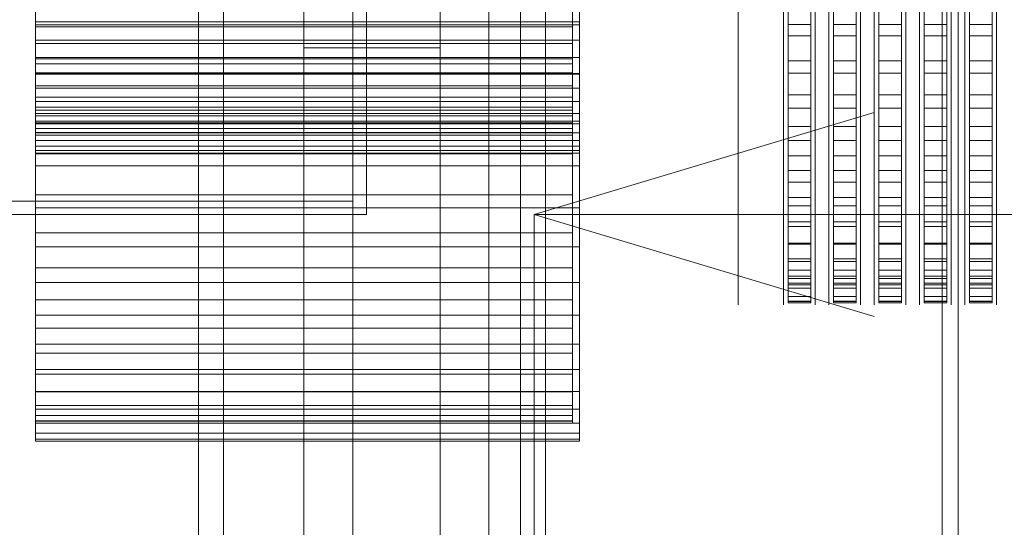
# Model space of a CAD drawing. Header units: millimetres. Extents: x -2233 to 61924, y -68080 to 6847.
# Tile 22 of 256: x -1977 to -1543, y -34738 to -34514. Entities that reach past the tile are written whole.
import ezdxf

# ---------------------------------------------------------------- set-up
doc = ezdxf.new("R2010")
doc.units = ezdxf.units.MM
for name, color, linetype, lineweight in [('COTAS_P', 1, 'Continuous', 0), ('frontal_briquetadora', 7, 'Continuous', 0), ('frontal_C03', 7, 'Continuous', 0), ('frontal_dosificador', 7, 'Continuous', 0), ('frontal_tolva', 7, 'Continuous', 0)]:
    doc.layers.add(name, color=color, linetype=linetype, lineweight=lineweight)
doc.dimstyles.new('R19_100', dxfattribs={"dimtxt": 250, "dimasz": 150, "dimexe": 150, "dimexo": 80, "dimgap": 100, "dimtad": 1, "dimtih": 1, "dimtoh": 1, "dimdsep": 46, "dimcen": 0.09, "dimadec": 0, "dimazin": 0, "dimtfac": 1, "dimtdec": 4, "dimtofl": 0, "dimtmove": 0, "dimatfit": 3, "dimfxl": 1, "dimtolj": 1, "dimtzin": 0, "dimarcsym": 0})

# ---------------------------------------------------------------- blocks, each defined once
blk = doc.blocks.new('DIM_R28_48')
at = {"layer": 'COTAS_P'}
for p, q in [((-1750, -34600), (-1600, -34555)), ((2600, -34600), (2450, -34555)), ((-1750, -35500), (-1750, -34600)), ((-1750, -34600), (2600, -34600)), ((-1750, -34600), (-1600, -34645)), ((2600, -34600), (2450, -34645)), ((2600, -35500), (2600, -34600))]:
    blk.add_line(p, q, dxfattribs=at)
blk.add_text('4350 P', height=250, dxfattribs=at).set_placement((425, -34500))

msp = doc.modelspace()

# ---------------------------------------------------------------- linework, layer by layer
at = {"layer": 'frontal_briquetadora'}
for p, q in [((-1970, -34493.494), (-1970, -34516.21)), ((-1730, -34493.494), (-1730, -34516.21)), ((-1660, -34499.116), (-1660, -34515.414)), ((-1640, -34499.116), (-1640, -34515.414)), ((-1638, -34499.229), (-1638, -34516.153)), ((-1628, -34499.229), (-1628, -34516.153)), ((-1626, -34499.116), (-1626, -34515.414)), ((-1620, -34499.116), (-1620, -34515.414)), ((-1618, -34499.229), (-1618, -34516.153)), ((-1608, -34499.229), (-1608, -34516.153)), ((-1606, -34499.116), (-1606, -34515.414)), ((-1600, -34499.116), (-1600, -34515.414)), ((-1598, -34499.229), (-1598, -34516.153)), ((-1588, -34499.229), (-1588, -34516.153)), ((-1586, -34499.116), (-1586, -34515.414)), ((-1580, -34499.116), (-1580, -34515.414)), ((-1578, -34499.229), (-1578, -34516.153)), ((-1568, -34499.229), (-1568, -34516.153)), ((-1566, -34499.116), (-1566, -34515.414)), ((-1560, -34499.116), (-1560, -34515.414)), ((-1558, -34499.229), (-1558, -34516.153)), ((-1548, -34499.229), (-1548, -34516.153)), ((-1546, -34499.116), (-1546, -34515.414)), ((-1638, -34503.727), (-1638, -34521.1)), ((-1638, -34630.227), (-1638, -34504.089)), ((-1628, -34503.727), (-1628, -34521.1)), ((-1628, -34630.227), (-1628, -34504.089)), ((-1618, -34503.727), (-1618, -34521.1)), ((-1618, -34630.227), (-1618, -34504.089)), ((-1608, -34503.727), (-1608, -34521.1)), ((-1608, -34630.227), (-1608, -34504.089)), ((-1598, -34503.727), (-1598, -34521.1)), ((-1598, -34630.227), (-1598, -34504.089)), ((-1588, -34503.727), (-1588, -34521.1)), ((-1588, -34630.227), (-1588, -34504.089)), ((-1578, -34503.727), (-1578, -34521.1)), ((-1578, -34630.227), (-1578, -34504.089)), ((-1568, -34503.727), (-1568, -34521.1)), ((-1568, -34630.227), (-1568, -34504.089)), ((-1558, -34503.727), (-1558, -34521.1)), ((-1558, -34630.227), (-1558, -34504.089)), ((-1548, -34503.727), (-1548, -34521.1)), ((-1548, -34630.227), (-1548, -34504.089)), ((-1970, -34514.934), (-1970, -34506.3)), ((-1970, -34517.193), (-1970, -34509.395)), ((-1733, -34517.193), (-1733, -34509.395)), ((-1730, -34514.934), (-1730, -34506.3)), ((-1660, -34507.535), (-1660, -34527.256)), ((-1970, -34512.184), (-1970, -34533.525)), ((-1733, -34512.184), (-1733, -34533.525)), ((-1640, -34512.628), (-1640, -34527.804)), ((-1638, -34638.207), (-1638, -34512.069)), ((-1628, -34638.207), (-1628, -34512.069)), ((-1626, -34512.628), (-1626, -34527.804)), ((-1620, -34512.628), (-1620, -34527.804)), ((-1618, -34638.207), (-1618, -34512.069)), ((-1608, -34638.207), (-1608, -34512.069)), ((-1606, -34512.628), (-1606, -34527.804)), ((-1600, -34512.628), (-1600, -34527.804)), ((-1598, -34638.207), (-1598, -34512.069)), ((-1588, -34638.207), (-1588, -34512.069)), ((-1586, -34512.628), (-1586, -34527.804)), ((-1580, -34512.628), (-1580, -34527.804)), ((-1578, -34638.207), (-1578, -34512.069)), ((-1568, -34638.207), (-1568, -34512.069)), ((-1566, -34512.628), (-1566, -34527.804)), ((-1560, -34512.628), (-1560, -34527.804)), ((-1558, -34638.207), (-1558, -34512.069)), ((-1548, -34638.207), (-1548, -34512.069)), ((-1546, -34512.628), (-1546, -34527.804)), ((-1970, -34523.074), (-1970, -34514.934)), ((-1970, -34514.934), (-1730, -34514.934)), ((-1970, -34516.21), (-1970, -34538.023)), ((-1970, -34516.21), (-1730, -34516.21)), ((-1970, -34524.49), (-1970, -34517.193)), ((-1970, -34517.193), (-1733, -34517.193)), ((-1733, -34524.49), (-1733, -34517.193)), ((-1730, -34523.074), (-1730, -34514.934)), ((-1730, -34516.21), (-1730, -34538.023)), ((-1660, -34515.414), (-1660, -34530.951)), ((-1640, -34515.414), (-1640, -34530.951)), ((-1638, -34516.153), (-1638, -34532.172)), ((-1638, -34516.153), (-1628, -34516.153)), ((-1628, -34516.153), (-1628, -34532.172)), ((-1626, -34515.414), (-1626, -34530.951)), ((-1620, -34515.414), (-1620, -34530.951)), ((-1618, -34516.153), (-1618, -34532.172)), ((-1618, -34516.153), (-1608, -34516.153)), ((-1608, -34516.153), (-1608, -34532.172)), ((-1606, -34515.414), (-1606, -34530.951)), ((-1600, -34515.414), (-1600, -34530.951)), ((-1598, -34516.153), (-1598, -34532.172)), ((-1598, -34516.153), (-1588, -34516.153)), ((-1588, -34516.153), (-1588, -34532.172)), ((-1586, -34515.414), (-1586, -34530.951)), ((-1580, -34515.414), (-1580, -34530.951)), ((-1578, -34516.153), (-1578, -34532.172)), ((-1578, -34516.153), (-1568, -34516.153)), ((-1568, -34516.153), (-1568, -34532.172)), ((-1566, -34515.414), (-1566, -34530.951)), ((-1560, -34515.414), (-1560, -34530.951)), ((-1558, -34516.153), (-1558, -34532.172)), ((-1558, -34516.153), (-1548, -34516.153)), ((-1548, -34516.153), (-1548, -34532.172)), ((-1546, -34515.414), (-1546, -34530.951)), ((-1638, -34521.1), (-1638, -34537.545)), ((-1638, -34521.1), (-1628, -34521.1)), ((-1628, -34521.1), (-1628, -34537.545)), ((-1618, -34521.1), (-1618, -34537.545)), ((-1618, -34521.1), (-1608, -34521.1)), ((-1608, -34521.1), (-1608, -34537.545)), ((-1598, -34521.1), (-1598, -34537.545)), ((-1598, -34521.1), (-1588, -34521.1)), ((-1588, -34521.1), (-1588, -34537.545)), ((-1578, -34521.1), (-1578, -34537.545)), ((-1578, -34521.1), (-1568, -34521.1)), ((-1568, -34521.1), (-1568, -34537.545)), ((-1558, -34521.1), (-1558, -34537.545)), ((-1558, -34521.1), (-1548, -34521.1)), ((-1548, -34521.1), (-1548, -34537.545)), ((-1970, -34530.691), (-1970, -34523.074)), ((-1970, -34523.074), (-1730, -34523.074)), ((-1970, -34531.258), (-1970, -34524.49)), ((-1970, -34524.49), (-1733, -34524.49)), ((-1733, -34531.258), (-1733, -34524.49)), ((-1730, -34530.691), (-1730, -34523.074)), ((-1970, -34537.757), (-1970, -34530.691)), ((-1970, -34530.691), (-1730, -34530.691)), ((-1970, -34537.473), (-1970, -34531.258)), ((-1970, -34531.258), (-1733, -34531.258)), ((-1733, -34537.473), (-1733, -34531.258)), ((-1730, -34537.757), (-1730, -34530.691)), ((-1660, -34527.256), (-1660, -34545.38)), ((-1660, -34530.951), (-1660, -34545.662)), ((-1640, -34527.804), (-1640, -34542.132)), ((-1640, -34530.951), (-1640, -34545.662)), ((-1626, -34527.804), (-1626, -34542.132)), ((-1626, -34530.951), (-1626, -34545.662)), ((-1620, -34527.804), (-1620, -34542.132)), ((-1620, -34530.951), (-1620, -34545.662)), ((-1606, -34527.804), (-1606, -34542.132)), ((-1606, -34530.951), (-1606, -34545.662)), ((-1600, -34527.804), (-1600, -34542.132)), ((-1600, -34530.951), (-1600, -34545.662)), ((-1586, -34527.804), (-1586, -34542.132)), ((-1586, -34530.951), (-1586, -34545.662)), ((-1580, -34527.804), (-1580, -34542.132)), ((-1580, -34530.951), (-1580, -34545.662)), ((-1566, -34527.804), (-1566, -34542.132)), ((-1566, -34530.951), (-1566, -34545.662)), ((-1560, -34527.804), (-1560, -34542.132)), ((-1560, -34530.951), (-1560, -34545.662)), ((-1546, -34527.804), (-1546, -34542.132)), ((-1546, -34530.951), (-1546, -34545.662)), ((-1970, -34533.525), (-1970, -34553.878)), ((-1970, -34533.525), (-1733, -34533.525)), ((-1733, -34533.525), (-1733, -34553.878)), ((-1638, -34532.172), (-1638, -34547.21)), ((-1638, -34532.172), (-1628, -34532.172)), ((-1628, -34532.172), (-1628, -34547.21)), ((-1618, -34532.172), (-1618, -34547.21)), ((-1618, -34532.172), (-1608, -34532.172)), ((-1608, -34532.172), (-1608, -34547.21)), ((-1598, -34532.172), (-1598, -34547.21)), ((-1598, -34532.172), (-1588, -34532.172)), ((-1588, -34532.172), (-1588, -34547.21)), ((-1578, -34532.172), (-1578, -34547.21)), ((-1578, -34532.172), (-1568, -34532.172)), ((-1568, -34532.172), (-1568, -34547.21)), ((-1558, -34532.172), (-1558, -34547.21)), ((-1558, -34532.172), (-1548, -34532.172)), ((-1548, -34532.172), (-1548, -34547.21)), ((-1970, -34543.11), (-1970, -34537.473)), ((-1970, -34537.473), (-1733, -34537.473)), ((-1970, -34544.245), (-1970, -34537.757)), ((-1970, -34537.757), (-1730, -34537.757)), ((-1970, -34538.023), (-1970, -34558.825)), ((-1970, -34538.023), (-1730, -34538.023)), ((-1733, -34543.11), (-1733, -34537.473)), ((-1730, -34544.245), (-1730, -34537.757)), ((-1730, -34538.023), (-1730, -34558.825)), ((-1638, -34537.545), (-1638, -34552.983)), ((-1638, -34537.545), (-1628, -34537.545)), ((-1628, -34537.545), (-1628, -34552.983)), ((-1618, -34537.545), (-1618, -34552.983)), ((-1618, -34537.545), (-1608, -34537.545)), ((-1608, -34537.545), (-1608, -34552.983)), ((-1598, -34537.545), (-1598, -34552.983)), ((-1598, -34537.545), (-1588, -34537.545)), ((-1588, -34537.545), (-1588, -34552.983)), ((-1578, -34537.545), (-1578, -34552.983)), ((-1578, -34537.545), (-1568, -34537.545)), ((-1568, -34537.545), (-1568, -34552.983)), ((-1558, -34537.545), (-1558, -34552.983)), ((-1558, -34537.545), (-1548, -34537.545)), ((-1548, -34537.545), (-1548, -34552.983)), ((-1970, -34548.149), (-1970, -34543.11)), ((-1970, -34543.11), (-1733, -34543.11)), ((-1970, -34550.13), (-1970, -34544.245)), ((-1970, -34544.245), (-1730, -34544.245)), ((-1733, -34548.149), (-1733, -34543.11)), ((-1730, -34550.13), (-1730, -34544.245)), ((-1640, -34542.132), (-1640, -34555.552)), ((-1626, -34542.132), (-1626, -34555.552)), ((-1620, -34542.132), (-1620, -34555.552)), ((-1606, -34542.132), (-1606, -34555.552)), ((-1600, -34542.132), (-1600, -34555.552)), ((-1586, -34542.132), (-1586, -34555.552)), ((-1580, -34542.132), (-1580, -34555.552)), ((-1566, -34542.132), (-1566, -34555.552)), ((-1560, -34542.132), (-1560, -34555.552)), ((-1546, -34542.132), (-1546, -34555.552)), ((-1970, -34552.572), (-1970, -34548.149)), ((-1970, -34548.149), (-1733, -34548.149)), ((-1733, -34552.572), (-1733, -34548.149)), ((-1660, -34545.38), (-1660, -34560.438)), ((-1660, -34545.662), (-1660, -34559.486)), ((-1640, -34545.662), (-1640, -34559.486)), ((-1638, -34547.21), (-1638, -34561.193)), ((-1638, -34547.21), (-1628, -34547.21)), ((-1628, -34547.21), (-1628, -34561.193)), ((-1626, -34545.662), (-1626, -34559.486)), ((-1620, -34545.662), (-1620, -34559.486)), ((-1618, -34547.21), (-1618, -34561.193)), ((-1618, -34547.21), (-1608, -34547.21)), ((-1608, -34547.21), (-1608, -34561.193)), ((-1606, -34545.662), (-1606, -34559.486)), ((-1600, -34545.662), (-1600, -34559.486)), ((-1598, -34547.21), (-1598, -34561.193)), ((-1598, -34547.21), (-1588, -34547.21)), ((-1588, -34547.21), (-1588, -34561.193)), ((-1586, -34545.662), (-1586, -34559.486)), ((-1580, -34545.662), (-1580, -34559.486)), ((-1578, -34547.21), (-1578, -34561.193)), ((-1578, -34547.21), (-1568, -34547.21)), ((-1568, -34547.21), (-1568, -34561.193)), ((-1566, -34545.662), (-1566, -34559.486)), ((-1560, -34545.662), (-1560, -34559.486)), ((-1558, -34547.21), (-1558, -34561.193)), ((-1558, -34547.21), (-1548, -34547.21)), ((-1548, -34547.21), (-1548, -34561.193)), ((-1546, -34545.662), (-1546, -34559.486)), ((-1970, -34555.391), (-1970, -34550.13)), ((-1970, -34550.13), (-1730, -34550.13)), ((-1970, -34556.361), (-1970, -34552.572)), ((-1970, -34552.572), (-1733, -34552.572)), ((-1733, -34556.361), (-1733, -34552.572)), ((-1730, -34555.391), (-1730, -34550.13)), ((-1638, -34552.983), (-1638, -34567.338)), ((-1638, -34552.983), (-1628, -34552.983)), ((-1628, -34552.983), (-1628, -34567.338)), ((-1618, -34552.983), (-1618, -34567.338)), ((-1618, -34552.983), (-1608, -34552.983)), ((-1608, -34552.983), (-1608, -34567.338)), ((-1598, -34552.983), (-1598, -34567.338)), ((-1598, -34552.983), (-1588, -34552.983)), ((-1588, -34552.983), (-1588, -34567.338)), ((-1578, -34552.983), (-1578, -34567.338)), ((-1578, -34552.983), (-1568, -34552.983)), ((-1568, -34552.983), (-1568, -34567.338)), ((-1558, -34552.983), (-1558, -34567.338)), ((-1558, -34552.983), (-1548, -34552.983)), ((-1548, -34552.983), (-1548, -34567.338)), ((-1970, -34553.878), (-1970, -34573.144)), ((-1970, -34553.878), (-1733, -34553.878)), ((-1970, -34560.008), (-1970, -34555.391)), ((-1970, -34555.391), (-1730, -34555.391)), ((-1970, -34559.502), (-1970, -34556.361)), ((-1970, -34556.361), (-1733, -34556.361)), ((-1733, -34553.878), (-1733, -34573.144)), ((-1733, -34559.502), (-1733, -34556.361)), ((-1730, -34560.008), (-1730, -34555.391)), ((-1640, -34555.552), (-1640, -34568.006)), ((-1626, -34555.552), (-1626, -34568.006)), ((-1620, -34555.552), (-1620, -34568.006)), ((-1606, -34555.552), (-1606, -34568.006)), ((-1600, -34555.552), (-1600, -34568.006)), ((-1586, -34555.552), (-1586, -34568.006)), ((-1580, -34555.552), (-1580, -34568.006)), ((-1566, -34555.552), (-1566, -34568.006)), ((-1560, -34555.552), (-1560, -34568.006)), ((-1546, -34555.552), (-1546, -34568.006)), ((-1970, -34558.825), (-1970, -34578.517)), ((-1970, -34558.825), (-1730, -34558.825)), ((-1970, -34561.983), (-1970, -34559.502)), ((-1970, -34559.502), (-1733, -34559.502)), ((-1970, -34563.963), (-1970, -34560.008)), ((-1970, -34560.008), (-1730, -34560.008)), ((-1733, -34561.983), (-1733, -34559.502)), ((-1730, -34558.825), (-1730, -34578.517)), ((-1730, -34563.963), (-1730, -34560.008)), ((-1660, -34559.486), (-1660, -34572.368)), ((-1660, -34560.438), (-1660, -34571.209)), ((-1640, -34559.486), (-1640, -34572.368)), ((-1638, -34561.193), (-1638, -34574.054)), ((-1638, -34561.193), (-1628, -34561.193)), ((-1628, -34561.193), (-1628, -34574.054)), ((-1626, -34559.486), (-1626, -34572.368)), ((-1620, -34559.486), (-1620, -34572.368)), ((-1618, -34561.193), (-1618, -34574.054)), ((-1618, -34561.193), (-1608, -34561.193)), ((-1608, -34561.193), (-1608, -34574.054)), ((-1606, -34559.486), (-1606, -34572.368)), ((-1600, -34559.486), (-1600, -34572.368)), ((-1598, -34561.193), (-1598, -34574.054)), ((-1598, -34561.193), (-1588, -34561.193)), ((-1588, -34561.193), (-1588, -34574.054)), ((-1586, -34559.486), (-1586, -34572.368)), ((-1580, -34559.486), (-1580, -34572.368)), ((-1578, -34561.193), (-1578, -34574.054)), ((-1578, -34561.193), (-1568, -34561.193)), ((-1568, -34561.193), (-1568, -34574.054)), ((-1566, -34559.486), (-1566, -34572.368)), ((-1560, -34559.486), (-1560, -34572.368)), ((-1558, -34561.193), (-1558, -34574.054)), ((-1558, -34561.193), (-1548, -34561.193)), ((-1548, -34561.193), (-1548, -34574.054)), ((-1546, -34559.486), (-1546, -34572.368)), ((-1970, -34563.796), (-1970, -34561.983)), ((-1970, -34561.983), (-1733, -34561.983)), ((-1970, -34564.933), (-1970, -34563.796)), ((-1970, -34563.796), (-1733, -34563.796)), ((-1970, -34567.242), (-1970, -34563.963)), ((-1970, -34563.963), (-1730, -34563.963)), ((-1970, -34691.071), (-1970, -34564.933)), ((-1970, -34564.933), (-1733, -34564.933)), ((-1733, -34563.796), (-1733, -34561.983)), ((-1733, -34564.933), (-1733, -34563.796)), ((-1733, -34691.071), (-1733, -34564.933)), ((-1730, -34567.242), (-1730, -34563.963)), ((-1970, -34569.833), (-1970, -34567.242)), ((-1970, -34567.242), (-1730, -34567.242)), ((-1970, -34571.725), (-1970, -34569.833)), ((-1970, -34569.833), (-1730, -34569.833)), ((-1730, -34569.833), (-1730, -34567.242)), ((-1730, -34571.725), (-1730, -34569.833)), ((-1640, -34568.006), (-1640, -34579.441)), ((-1638, -34567.338), (-1638, -34580.54)), ((-1638, -34567.338), (-1628, -34567.338)), ((-1628, -34567.338), (-1628, -34580.54)), ((-1626, -34568.006), (-1626, -34579.441)), ((-1620, -34568.006), (-1620, -34579.441)), ((-1618, -34567.338), (-1618, -34580.54)), ((-1618, -34567.338), (-1608, -34567.338)), ((-1608, -34567.338), (-1608, -34580.54)), ((-1606, -34568.006), (-1606, -34579.441)), ((-1600, -34568.006), (-1600, -34579.441)), ((-1598, -34567.338), (-1598, -34580.54)), ((-1598, -34567.338), (-1588, -34567.338)), ((-1588, -34567.338), (-1588, -34580.54)), ((-1586, -34568.006), (-1586, -34579.441)), ((-1580, -34568.006), (-1580, -34579.441)), ((-1578, -34567.338), (-1578, -34580.54)), ((-1578, -34567.338), (-1568, -34567.338)), ((-1568, -34567.338), (-1568, -34580.54)), ((-1566, -34568.006), (-1566, -34579.441)), ((-1560, -34568.006), (-1560, -34579.441)), ((-1558, -34567.338), (-1558, -34580.54)), ((-1558, -34567.338), (-1548, -34567.338)), ((-1548, -34567.338), (-1548, -34580.54)), ((-1546, -34568.006), (-1546, -34579.441)), ((-1970, -34572.912), (-1970, -34571.725)), ((-1970, -34571.725), (-1730, -34571.725)), ((-1970, -34699.05), (-1970, -34572.912)), ((-1970, -34572.912), (-1730, -34572.912)), ((-1970, -34573.144), (-1970, -34591.229)), ((-1970, -34573.144), (-1733, -34573.144)), ((-1733, -34573.144), (-1733, -34591.229)), ((-1730, -34572.912), (-1730, -34571.725)), ((-1730, -34699.05), (-1730, -34572.912)), ((-1660, -34571.209), (-1660, -34576.823)), ((-1660, -34572.368), (-1660, -34584.253)), ((-1640, -34572.368), (-1640, -34584.253)), ((-1638, -34574.054), (-1638, -34585.73)), ((-1638, -34574.054), (-1628, -34574.054)), ((-1628, -34574.054), (-1628, -34585.73)), ((-1626, -34572.368), (-1626, -34584.253)), ((-1620, -34572.368), (-1620, -34584.253)), ((-1618, -34574.054), (-1618, -34585.73)), ((-1618, -34574.054), (-1608, -34574.054)), ((-1608, -34574.054), (-1608, -34585.73)), ((-1606, -34572.368), (-1606, -34584.253)), ((-1600, -34572.368), (-1600, -34584.253)), ((-1598, -34574.054), (-1598, -34585.73)), ((-1598, -34574.054), (-1588, -34574.054)), ((-1588, -34574.054), (-1588, -34585.73)), ((-1586, -34572.368), (-1586, -34584.253)), ((-1580, -34572.368), (-1580, -34584.253)), ((-1578, -34574.054), (-1578, -34585.73)), ((-1578, -34574.054), (-1568, -34574.054)), ((-1568, -34574.054), (-1568, -34585.73)), ((-1566, -34572.368), (-1566, -34584.253)), ((-1560, -34572.368), (-1560, -34584.253)), ((-1558, -34574.054), (-1558, -34585.73)), ((-1558, -34574.054), (-1548, -34574.054)), ((-1548, -34574.054), (-1548, -34585.73)), ((-1546, -34572.368), (-1546, -34584.253)), ((-1970, -34578.517), (-1970, -34597.002)), ((-1970, -34578.517), (-1730, -34578.517)), ((-1730, -34578.517), (-1730, -34597.002)), ((-1640, -34579.441), (-1640, -34589.808)), ((-1638, -34580.54), (-1638, -34592.527)), ((-1638, -34580.54), (-1628, -34580.54)), ((-1628, -34580.54), (-1628, -34592.527)), ((-1626, -34579.441), (-1626, -34589.808)), ((-1620, -34579.441), (-1620, -34589.808)), ((-1618, -34580.54), (-1618, -34592.527)), ((-1618, -34580.54), (-1608, -34580.54)), ((-1608, -34580.54), (-1608, -34592.527)), ((-1606, -34579.441), (-1606, -34589.808)), ((-1600, -34579.441), (-1600, -34589.808)), ((-1598, -34580.54), (-1598, -34592.527)), ((-1598, -34580.54), (-1588, -34580.54)), ((-1588, -34580.54), (-1588, -34592.527)), ((-1586, -34579.441), (-1586, -34589.808)), ((-1580, -34579.441), (-1580, -34589.808)), ((-1578, -34580.54), (-1578, -34592.527)), ((-1578, -34580.54), (-1568, -34580.54)), ((-1568, -34580.54), (-1568, -34592.527)), ((-1566, -34579.441), (-1566, -34589.808)), ((-1560, -34579.441), (-1560, -34589.808)), ((-1558, -34580.54), (-1558, -34592.527)), ((-1558, -34580.54), (-1548, -34580.54)), ((-1548, -34580.54), (-1548, -34592.527)), ((-1546, -34579.441), (-1546, -34589.808)), ((-1660, -34584.253), (-1660, -34595.094)), ((-1640, -34584.253), (-1640, -34595.094)), ((-1638, -34585.73), (-1638, -34596.164)), ((-1638, -34585.73), (-1628, -34585.73)), ((-1628, -34585.73), (-1628, -34596.164)), ((-1626, -34584.253), (-1626, -34595.094)), ((-1620, -34584.253), (-1620, -34595.094)), ((-1618, -34585.73), (-1618, -34596.164)), ((-1618, -34585.73), (-1608, -34585.73)), ((-1608, -34585.73), (-1608, -34596.164)), ((-1606, -34584.253), (-1606, -34595.094)), ((-1600, -34584.253), (-1600, -34595.094)), ((-1598, -34585.73), (-1598, -34596.164)), ((-1598, -34585.73), (-1588, -34585.73)), ((-1588, -34585.73), (-1588, -34596.164)), ((-1586, -34584.253), (-1586, -34595.094)), ((-1580, -34584.253), (-1580, -34595.094)), ((-1578, -34585.73), (-1578, -34596.164)), ((-1578, -34585.73), (-1568, -34585.73)), ((-1568, -34585.73), (-1568, -34596.164)), ((-1566, -34584.253), (-1566, -34595.094)), ((-1560, -34584.253), (-1560, -34595.094)), ((-1558, -34585.73), (-1558, -34596.164)), ((-1558, -34585.73), (-1548, -34585.73)), ((-1548, -34585.73), (-1548, -34596.164)), ((-1546, -34584.253), (-1546, -34595.094)), ((-1970, -34591.229), (-1970, -34608.046)), ((-1970, -34591.229), (-1733, -34591.229)), ((-1733, -34591.229), (-1733, -34608.046)), ((-1640, -34589.808), (-1640, -34599.062)), ((-1626, -34589.808), (-1626, -34599.062)), ((-1620, -34589.808), (-1620, -34599.062)), ((-1606, -34589.808), (-1606, -34599.062)), ((-1600, -34589.808), (-1600, -34599.062)), ((-1586, -34589.808), (-1586, -34599.062)), ((-1580, -34589.808), (-1580, -34599.062)), ((-1566, -34589.808), (-1566, -34599.062)), ((-1560, -34589.808), (-1560, -34599.062)), ((-1546, -34589.808), (-1546, -34599.062)), ((-1660, -34595.094), (-1660, -34604.846)), ((-1640, -34595.094), (-1640, -34604.846)), ((-1638, -34592.527), (-1638, -34603.238)), ((-1638, -34592.527), (-1628, -34592.527)), ((-1638, -34596.164), (-1638, -34605.306)), ((-1638, -34596.164), (-1628, -34596.164)), ((-1628, -34592.527), (-1628, -34603.238)), ((-1628, -34596.164), (-1628, -34605.306)), ((-1626, -34595.094), (-1626, -34604.846)), ((-1620, -34595.094), (-1620, -34604.846)), ((-1618, -34592.527), (-1618, -34603.238)), ((-1618, -34592.527), (-1608, -34592.527)), ((-1618, -34596.164), (-1618, -34605.306)), ((-1618, -34596.164), (-1608, -34596.164)), ((-1608, -34592.527), (-1608, -34603.238)), ((-1608, -34596.164), (-1608, -34605.306)), ((-1606, -34595.094), (-1606, -34604.846)), ((-1600, -34595.094), (-1600, -34604.846)), ((-1598, -34592.527), (-1598, -34603.238)), ((-1598, -34592.527), (-1588, -34592.527)), ((-1598, -34596.164), (-1598, -34605.306)), ((-1598, -34596.164), (-1588, -34596.164)), ((-1588, -34592.527), (-1588, -34603.238)), ((-1588, -34596.164), (-1588, -34605.306)), ((-1586, -34595.094), (-1586, -34604.846)), ((-1580, -34595.094), (-1580, -34604.846)), ((-1578, -34592.527), (-1578, -34603.238)), ((-1578, -34592.527), (-1568, -34592.527)), ((-1578, -34596.164), (-1578, -34605.306)), ((-1578, -34596.164), (-1568, -34596.164)), ((-1568, -34592.527), (-1568, -34603.238)), ((-1568, -34596.164), (-1568, -34605.306)), ((-1566, -34595.094), (-1566, -34604.846)), ((-1560, -34595.094), (-1560, -34604.846)), ((-1558, -34592.527), (-1558, -34603.238)), ((-1558, -34592.527), (-1548, -34592.527)), ((-1558, -34596.164), (-1558, -34605.306)), ((-1558, -34596.164), (-1548, -34596.164)), ((-1548, -34592.527), (-1548, -34603.238)), ((-1548, -34596.164), (-1548, -34605.306)), ((-1546, -34595.094), (-1546, -34604.846)), ((-1970, -34597.002), (-1970, -34614.191)), ((-1970, -34597.002), (-1730, -34597.002)), ((-1730, -34597.002), (-1730, -34614.191)), ((-1640, -34599.062), (-1640, -34607.164)), ((-1626, -34599.062), (-1626, -34607.164)), ((-1620, -34599.062), (-1620, -34607.164)), ((-1606, -34599.062), (-1606, -34607.164)), ((-1600, -34599.062), (-1600, -34607.164)), ((-1586, -34599.062), (-1586, -34607.164)), ((-1580, -34599.062), (-1580, -34607.164)), ((-1566, -34599.062), (-1566, -34607.164)), ((-1560, -34599.062), (-1560, -34607.164)), ((-1546, -34599.062), (-1546, -34607.164)), ((-1660, -34604.846), (-1660, -34613.468)), ((-1640, -34604.846), (-1640, -34613.468)), ((-1638, -34603.238), (-1638, -34612.623)), ((-1638, -34603.238), (-1628, -34603.238)), ((-1628, -34603.238), (-1628, -34612.623)), ((-1626, -34604.846), (-1626, -34613.468)), ((-1620, -34604.846), (-1620, -34613.468)), ((-1618, -34603.238), (-1618, -34612.623)), ((-1618, -34603.238), (-1608, -34603.238)), ((-1608, -34603.238), (-1608, -34612.623)), ((-1606, -34604.846), (-1606, -34613.468)), ((-1600, -34604.846), (-1600, -34613.468)), ((-1598, -34603.238), (-1598, -34612.623)), ((-1598, -34603.238), (-1588, -34603.238)), ((-1588, -34603.238), (-1588, -34612.623)), ((-1586, -34604.846), (-1586, -34613.468)), ((-1580, -34604.846), (-1580, -34613.468)), ((-1578, -34603.238), (-1578, -34612.623)), ((-1578, -34603.238), (-1568, -34603.238)), ((-1568, -34603.238), (-1568, -34612.623)), ((-1566, -34604.846), (-1566, -34613.468)), ((-1560, -34604.846), (-1560, -34613.468)), ((-1558, -34603.238), (-1558, -34612.623)), ((-1558, -34603.238), (-1548, -34603.238)), ((-1548, -34603.238), (-1548, -34612.623)), ((-1546, -34604.846), (-1546, -34613.468)), ((-1970, -34608.046), (-1970, -34623.513)), ((-1970, -34608.046), (-1733, -34608.046)), ((-1733, -34608.046), (-1733, -34623.513)), ((-1640, -34607.164), (-1640, -34614.079)), ((-1638, -34605.306), (-1638, -34613.112)), ((-1638, -34605.306), (-1628, -34605.306)), ((-1628, -34605.306), (-1628, -34613.112)), ((-1626, -34607.164), (-1626, -34614.079)), ((-1620, -34607.164), (-1620, -34614.079)), ((-1618, -34605.306), (-1618, -34613.112)), ((-1618, -34605.306), (-1608, -34605.306)), ((-1608, -34605.306), (-1608, -34613.112)), ((-1606, -34607.164), (-1606, -34614.079)), ((-1600, -34607.164), (-1600, -34614.079)), ((-1598, -34605.306), (-1598, -34613.112)), ((-1598, -34605.306), (-1588, -34605.306)), ((-1588, -34605.306), (-1588, -34613.112)), ((-1586, -34607.164), (-1586, -34614.079)), ((-1580, -34607.164), (-1580, -34614.079)), ((-1578, -34605.306), (-1578, -34613.112)), ((-1578, -34605.306), (-1568, -34605.306)), ((-1568, -34605.306), (-1568, -34613.112)), ((-1566, -34607.164), (-1566, -34614.079)), ((-1560, -34607.164), (-1560, -34614.079)), ((-1558, -34605.306), (-1558, -34613.112)), ((-1558, -34605.306), (-1548, -34605.306)), ((-1548, -34605.306), (-1548, -34613.112)), ((-1546, -34607.164), (-1546, -34614.079)), ((-1660, -34613.468), (-1660, -34620.925)), ((-1640, -34613.468), (-1640, -34620.925)), ((-1638, -34612.623), (-1638, -34620.636)), ((-1638, -34612.623), (-1628, -34612.623)), ((-1638, -34613.112), (-1638, -34619.543)), ((-1638, -34613.112), (-1628, -34613.112)), ((-1628, -34612.623), (-1628, -34620.636)), ((-1628, -34613.112), (-1628, -34619.543)), ((-1626, -34613.468), (-1626, -34620.925)), ((-1620, -34613.468), (-1620, -34620.925)), ((-1618, -34612.623), (-1618, -34620.636)), ((-1618, -34612.623), (-1608, -34612.623)), ((-1618, -34613.112), (-1618, -34619.543)), ((-1618, -34613.112), (-1608, -34613.112)), ((-1608, -34612.623), (-1608, -34620.636)), ((-1608, -34613.112), (-1608, -34619.543)), ((-1606, -34613.468), (-1606, -34620.925)), ((-1600, -34613.468), (-1600, -34620.925)), ((-1598, -34612.623), (-1598, -34620.636)), ((-1598, -34612.623), (-1588, -34612.623)), ((-1598, -34613.112), (-1598, -34619.543)), ((-1598, -34613.112), (-1588, -34613.112)), ((-1588, -34612.623), (-1588, -34620.636)), ((-1588, -34613.112), (-1588, -34619.543)), ((-1586, -34613.468), (-1586, -34620.925)), ((-1580, -34613.468), (-1580, -34620.925)), ((-1578, -34612.623), (-1578, -34620.636)), ((-1578, -34612.623), (-1568, -34612.623)), ((-1578, -34613.112), (-1578, -34619.543)), ((-1578, -34613.112), (-1568, -34613.112)), ((-1568, -34612.623), (-1568, -34620.636)), ((-1568, -34613.112), (-1568, -34619.543)), ((-1566, -34613.468), (-1566, -34620.925)), ((-1560, -34613.468), (-1560, -34620.925)), ((-1558, -34612.623), (-1558, -34620.636)), ((-1558, -34612.623), (-1548, -34612.623)), ((-1558, -34613.112), (-1558, -34619.543)), ((-1558, -34613.112), (-1548, -34613.112)), ((-1548, -34612.623), (-1548, -34620.636)), ((-1548, -34613.112), (-1548, -34619.543)), ((-1546, -34613.468), (-1546, -34620.925)), ((-1970, -34614.191), (-1970, -34630)), ((-1970, -34614.191), (-1730, -34614.191)), ((-1730, -34614.191), (-1730, -34630)), ((-1640, -34614.079), (-1640, -34619.778)), ((-1626, -34614.079), (-1626, -34619.778)), ((-1620, -34614.079), (-1620, -34619.778)), ((-1606, -34614.079), (-1606, -34619.778)), ((-1600, -34614.079), (-1600, -34619.778)), ((-1586, -34614.079), (-1586, -34619.778)), ((-1580, -34614.079), (-1580, -34619.778)), ((-1566, -34614.079), (-1566, -34619.778)), ((-1560, -34614.079), (-1560, -34619.778)), ((-1546, -34614.079), (-1546, -34619.778)), ((-1660, -34620.925), (-1660, -34627.187)), ((-1640, -34619.778), (-1640, -34624.236)), ((-1640, -34620.925), (-1640, -34627.187)), ((-1638, -34619.543), (-1638, -34624.568)), ((-1638, -34619.543), (-1628, -34619.543)), ((-1638, -34620.636), (-1638, -34627.238)), ((-1638, -34620.636), (-1628, -34620.636)), ((-1628, -34619.543), (-1628, -34624.568)), ((-1628, -34620.636), (-1628, -34627.238)), ((-1626, -34619.778), (-1626, -34624.236)), ((-1626, -34620.925), (-1626, -34627.187)), ((-1620, -34619.778), (-1620, -34624.236)), ((-1620, -34620.925), (-1620, -34627.187)), ((-1618, -34619.543), (-1618, -34624.568)), ((-1618, -34619.543), (-1608, -34619.543)), ((-1618, -34620.636), (-1618, -34627.238)), ((-1618, -34620.636), (-1608, -34620.636)), ((-1608, -34619.543), (-1608, -34624.568)), ((-1608, -34620.636), (-1608, -34627.238)), ((-1606, -34619.778), (-1606, -34624.236)), ((-1606, -34620.925), (-1606, -34627.187)), ((-1600, -34619.778), (-1600, -34624.236)), ((-1600, -34620.925), (-1600, -34627.187)), ((-1598, -34619.543), (-1598, -34624.568)), ((-1598, -34619.543), (-1588, -34619.543)), ((-1598, -34620.636), (-1598, -34627.238)), ((-1598, -34620.636), (-1588, -34620.636)), ((-1588, -34619.543), (-1588, -34624.568)), ((-1588, -34620.636), (-1588, -34627.238)), ((-1586, -34619.778), (-1586, -34624.236)), ((-1586, -34620.925), (-1586, -34627.187)), ((-1580, -34619.778), (-1580, -34624.236)), ((-1580, -34620.925), (-1580, -34627.187)), ((-1578, -34619.543), (-1578, -34624.568)), ((-1578, -34619.543), (-1568, -34619.543)), ((-1578, -34620.636), (-1578, -34627.238)), ((-1578, -34620.636), (-1568, -34620.636)), ((-1568, -34619.543), (-1568, -34624.568)), ((-1568, -34620.636), (-1568, -34627.238)), ((-1566, -34619.778), (-1566, -34624.236)), ((-1566, -34620.925), (-1566, -34627.187)), ((-1560, -34619.778), (-1560, -34624.236)), ((-1560, -34620.925), (-1560, -34627.187)), ((-1558, -34619.543), (-1558, -34624.568)), ((-1558, -34619.543), (-1548, -34619.543)), ((-1558, -34620.636), (-1558, -34627.238)), ((-1558, -34620.636), (-1548, -34620.636)), ((-1548, -34619.543), (-1548, -34624.568)), ((-1548, -34620.636), (-1548, -34627.238)), ((-1546, -34619.778), (-1546, -34624.236)), ((-1546, -34620.925), (-1546, -34627.187)), ((-1970, -34623.513), (-1970, -34637.555)), ((-1970, -34623.513), (-1733, -34623.513)), ((-1733, -34623.513), (-1733, -34637.555)), ((-1640, -34624.236), (-1640, -34627.433)), ((-1638, -34624.568), (-1638, -34628.163)), ((-1638, -34624.568), (-1628, -34624.568)), ((-1628, -34624.568), (-1628, -34628.163)), ((-1626, -34624.236), (-1626, -34627.433)), ((-1620, -34624.236), (-1620, -34627.433)), ((-1618, -34624.568), (-1618, -34628.163)), ((-1618, -34624.568), (-1608, -34624.568)), ((-1608, -34624.568), (-1608, -34628.163)), ((-1606, -34624.236), (-1606, -34627.433)), ((-1600, -34624.236), (-1600, -34627.433)), ((-1598, -34624.568), (-1598, -34628.163)), ((-1598, -34624.568), (-1588, -34624.568)), ((-1588, -34624.568), (-1588, -34628.163)), ((-1586, -34624.236), (-1586, -34627.433)), ((-1580, -34624.236), (-1580, -34627.433)), ((-1578, -34624.568), (-1578, -34628.163)), ((-1578, -34624.568), (-1568, -34624.568)), ((-1568, -34624.568), (-1568, -34628.163)), ((-1566, -34624.236), (-1566, -34627.433)), ((-1560, -34624.236), (-1560, -34627.433)), ((-1558, -34624.568), (-1558, -34628.163)), ((-1558, -34624.568), (-1548, -34624.568)), ((-1548, -34624.568), (-1548, -34628.163)), ((-1546, -34624.236), (-1546, -34627.433)), ((-1970, -34630), (-1970, -34644.352)), ((-1970, -34630), (-1730, -34630)), ((-1730, -34630), (-1730, -34644.352)), ((-1660, -34627.187), (-1660, -34632.228)), ((-1640, -34627.187), (-1640, -34632.228)), ((-1640, -34627.433), (-1640, -34629.358)), ((-1640, -34629.358), (-1640, -34630)), ((-1638, -34627.238), (-1638, -34632.397)), ((-1638, -34627.238), (-1628, -34627.238)), ((-1638, -34628.163), (-1638, -34630.31)), ((-1638, -34628.163), (-1628, -34628.163)), ((-1638, -34630.999), (-1638, -34630.227)), ((-1638, -34630.227), (-1628, -34630.227)), ((-1638, -34630.31), (-1638, -34630.999)), ((-1638, -34630.31), (-1628, -34630.31)), ((-1638, -34630.999), (-1628, -34630.999)), ((-1628, -34627.238), (-1628, -34632.397)), ((-1628, -34628.163), (-1628, -34630.31)), ((-1628, -34630.999), (-1628, -34630.227)), ((-1628, -34630.31), (-1628, -34630.999)), ((-1626, -34627.187), (-1626, -34632.228)), ((-1626, -34627.433), (-1626, -34629.358)), ((-1626, -34629.358), (-1626, -34630)), ((-1620, -34627.187), (-1620, -34632.228)), ((-1620, -34627.433), (-1620, -34629.358)), ((-1620, -34629.358), (-1620, -34630)), ((-1618, -34627.238), (-1618, -34632.397)), ((-1618, -34627.238), (-1608, -34627.238)), ((-1618, -34628.163), (-1618, -34630.31)), ((-1618, -34628.163), (-1608, -34628.163)), ((-1618, -34630.999), (-1618, -34630.227)), ((-1618, -34630.227), (-1608, -34630.227)), ((-1618, -34630.31), (-1618, -34630.999)), ((-1618, -34630.31), (-1608, -34630.31)), ((-1618, -34630.999), (-1608, -34630.999)), ((-1608, -34627.238), (-1608, -34632.397)), ((-1608, -34628.163), (-1608, -34630.31)), ((-1608, -34630.999), (-1608, -34630.227)), ((-1608, -34630.31), (-1608, -34630.999)), ((-1606, -34627.187), (-1606, -34632.228)), ((-1606, -34627.433), (-1606, -34629.358)), ((-1606, -34629.358), (-1606, -34630)), ((-1600, -34627.187), (-1600, -34632.228)), ((-1600, -34627.433), (-1600, -34629.358)), ((-1600, -34629.358), (-1600, -34630)), ((-1598, -34627.238), (-1598, -34632.397)), ((-1598, -34627.238), (-1588, -34627.238)), ((-1598, -34628.163), (-1598, -34630.31)), ((-1598, -34628.163), (-1588, -34628.163)), ((-1598, -34630.999), (-1598, -34630.227)), ((-1598, -34630.227), (-1588, -34630.227)), ((-1598, -34630.31), (-1598, -34630.999)), ((-1598, -34630.31), (-1588, -34630.31)), ((-1598, -34630.999), (-1588, -34630.999)), ((-1588, -34627.238), (-1588, -34632.397)), ((-1588, -34628.163), (-1588, -34630.31)), ((-1588, -34630.999), (-1588, -34630.227)), ((-1588, -34630.31), (-1588, -34630.999)), ((-1586, -34627.187), (-1586, -34632.228)), ((-1586, -34627.433), (-1586, -34629.358)), ((-1586, -34629.358), (-1586, -34630)), ((-1580, -34627.187), (-1580, -34632.228)), ((-1580, -34627.433), (-1580, -34629.358)), ((-1580, -34629.358), (-1580, -34630)), ((-1578, -34627.238), (-1578, -34632.397)), ((-1578, -34627.238), (-1568, -34627.238)), ((-1578, -34628.163), (-1578, -34630.31)), ((-1578, -34628.163), (-1568, -34628.163)), ((-1578, -34630.999), (-1578, -34630.227)), ((-1578, -34630.227), (-1568, -34630.227)), ((-1578, -34630.31), (-1578, -34630.999)), ((-1578, -34630.31), (-1568, -34630.31)), ((-1578, -34630.999), (-1568, -34630.999)), ((-1568, -34627.238), (-1568, -34632.397)), ((-1568, -34628.163), (-1568, -34630.31)), ((-1568, -34630.999), (-1568, -34630.227)), ((-1568, -34630.31), (-1568, -34630.999)), ((-1566, -34627.187), (-1566, -34632.228)), ((-1566, -34627.433), (-1566, -34629.358)), ((-1566, -34629.358), (-1566, -34630)), ((-1560, -34627.187), (-1560, -34632.228)), ((-1560, -34627.433), (-1560, -34629.358)), ((-1560, -34629.358), (-1560, -34630)), ((-1558, -34627.238), (-1558, -34632.397)), ((-1558, -34627.238), (-1548, -34627.238)), ((-1558, -34628.163), (-1558, -34630.31)), ((-1558, -34628.163), (-1548, -34628.163)), ((-1558, -34630.999), (-1558, -34630.227)), ((-1558, -34630.227), (-1548, -34630.227)), ((-1558, -34630.31), (-1558, -34630.999)), ((-1558, -34630.31), (-1548, -34630.31)), ((-1558, -34630.999), (-1548, -34630.999)), ((-1548, -34627.238), (-1548, -34632.397)), ((-1548, -34628.163), (-1548, -34630.31)), ((-1548, -34630.999), (-1548, -34630.227)), ((-1548, -34630.31), (-1548, -34630.999)), ((-1546, -34627.187), (-1546, -34632.228)), ((-1546, -34627.433), (-1546, -34629.358)), ((-1546, -34629.358), (-1546, -34630)), ((-1660, -34632.228), (-1660, -34636.026)), ((-1640, -34632.228), (-1640, -34636.026)), ((-1638, -34632.397), (-1638, -34636.087)), ((-1638, -34632.397), (-1628, -34632.397)), ((-1628, -34632.397), (-1628, -34636.087)), ((-1626, -34632.228), (-1626, -34636.026)), ((-1620, -34632.228), (-1620, -34636.026)), ((-1618, -34632.397), (-1618, -34636.087)), ((-1618, -34632.397), (-1608, -34632.397)), ((-1608, -34632.397), (-1608, -34636.087)), ((-1606, -34632.228), (-1606, -34636.026)), ((-1600, -34632.228), (-1600, -34636.026)), ((-1598, -34632.397), (-1598, -34636.087)), ((-1598, -34632.397), (-1588, -34632.397)), ((-1588, -34632.397), (-1588, -34636.087)), ((-1586, -34632.228), (-1586, -34636.026)), ((-1580, -34632.228), (-1580, -34636.026)), ((-1578, -34632.397), (-1578, -34636.087)), ((-1578, -34632.397), (-1568, -34632.397)), ((-1568, -34632.397), (-1568, -34636.087)), ((-1566, -34632.228), (-1566, -34636.026)), ((-1560, -34632.228), (-1560, -34636.026)), ((-1558, -34632.397), (-1558, -34636.087)), ((-1558, -34632.397), (-1548, -34632.397)), ((-1548, -34632.397), (-1548, -34636.087)), ((-1546, -34632.228), (-1546, -34636.026)), ((-1970, -34637.555), (-1970, -34650.104)), ((-1970, -34637.555), (-1733, -34637.555)), ((-1733, -34637.555), (-1733, -34650.104)), ((-1660, -34636.026), (-1660, -34638.568)), ((-1660, -34638.568), (-1660, -34639.841)), ((-1640, -34636.026), (-1640, -34638.568)), ((-1640, -34638.568), (-1640, -34639.841)), ((-1638, -34636.087), (-1638, -34638.292)), ((-1638, -34636.087), (-1628, -34636.087)), ((-1638, -34638.999), (-1638, -34638.207)), ((-1638, -34638.207), (-1628, -34638.207)), ((-1638, -34638.292), (-1638, -34638.999)), ((-1638, -34638.292), (-1628, -34638.292)), ((-1638, -34638.999), (-1628, -34638.999)), ((-1628, -34636.087), (-1628, -34638.292)), ((-1628, -34638.999), (-1628, -34638.207)), ((-1628, -34638.292), (-1628, -34638.999)), ((-1626, -34636.026), (-1626, -34638.568)), ((-1626, -34638.568), (-1626, -34639.841)), ((-1620, -34636.026), (-1620, -34638.568)), ((-1620, -34638.568), (-1620, -34639.841)), ((-1618, -34636.087), (-1618, -34638.292)), ((-1618, -34636.087), (-1608, -34636.087)), ((-1618, -34638.999), (-1618, -34638.207)), ((-1618, -34638.207), (-1608, -34638.207)), ((-1618, -34638.292), (-1618, -34638.999)), ((-1618, -34638.292), (-1608, -34638.292)), ((-1618, -34638.999), (-1608, -34638.999)), ((-1608, -34636.087), (-1608, -34638.292)), ((-1608, -34638.999), (-1608, -34638.207)), ((-1608, -34638.292), (-1608, -34638.999)), ((-1606, -34636.026), (-1606, -34638.568)), ((-1606, -34638.568), (-1606, -34639.841)), ((-1600, -34636.026), (-1600, -34638.568)), ((-1600, -34638.568), (-1600, -34639.841)), ((-1598, -34636.087), (-1598, -34638.292)), ((-1598, -34636.087), (-1588, -34636.087)), ((-1598, -34638.999), (-1598, -34638.207)), ((-1598, -34638.207), (-1588, -34638.207)), ((-1598, -34638.292), (-1598, -34638.999)), ((-1598, -34638.292), (-1588, -34638.292)), ((-1598, -34638.999), (-1588, -34638.999)), ((-1588, -34636.087), (-1588, -34638.292)), ((-1588, -34638.999), (-1588, -34638.207)), ((-1588, -34638.292), (-1588, -34638.999)), ((-1586, -34636.026), (-1586, -34638.568)), ((-1586, -34638.568), (-1586, -34639.841)), ((-1580, -34636.026), (-1580, -34638.568)), ((-1580, -34638.568), (-1580, -34639.841)), ((-1578, -34636.087), (-1578, -34638.292)), ((-1578, -34636.087), (-1568, -34636.087)), ((-1578, -34638.999), (-1578, -34638.207)), ((-1578, -34638.207), (-1568, -34638.207)), ((-1578, -34638.292), (-1578, -34638.999)), ((-1578, -34638.292), (-1568, -34638.292)), ((-1578, -34638.999), (-1568, -34638.999)), ((-1568, -34636.087), (-1568, -34638.292)), ((-1568, -34638.999), (-1568, -34638.207)), ((-1568, -34638.292), (-1568, -34638.999)), ((-1566, -34636.026), (-1566, -34638.568)), ((-1566, -34638.568), (-1566, -34639.841)), ((-1560, -34636.026), (-1560, -34638.568)), ((-1560, -34638.568), (-1560, -34639.841)), ((-1558, -34636.087), (-1558, -34638.292)), ((-1558, -34636.087), (-1548, -34636.087)), ((-1558, -34638.999), (-1558, -34638.207)), ((-1558, -34638.207), (-1548, -34638.207)), ((-1558, -34638.292), (-1558, -34638.999)), ((-1558, -34638.292), (-1548, -34638.292)), ((-1558, -34638.999), (-1548, -34638.999)), ((-1548, -34636.087), (-1548, -34638.292)), ((-1548, -34638.999), (-1548, -34638.207)), ((-1548, -34638.292), (-1548, -34638.999)), ((-1546, -34636.026), (-1546, -34638.568)), ((-1546, -34638.568), (-1546, -34639.841)), ((-1970, -34644.352), (-1970, -34657.178)), ((-1970, -34644.352), (-1730, -34644.352)), ((-1730, -34644.352), (-1730, -34657.178)), ((-1970, -34650.104), (-1970, -34661.099)), ((-1970, -34650.104), (-1733, -34650.104)), ((-1733, -34650.104), (-1733, -34661.099)), ((-1970, -34657.178), (-1970, -34668.416)), ((-1970, -34657.178), (-1730, -34657.178)), ((-1730, -34657.178), (-1730, -34668.416)), ((-1970, -34661.099), (-1970, -34670.486)), ((-1970, -34661.099), (-1733, -34661.099)), ((-1733, -34661.099), (-1733, -34670.486)), ((-1970, -34668.416), (-1970, -34678.011)), ((-1970, -34668.416), (-1730, -34668.416)), ((-1730, -34668.416), (-1730, -34678.011)), ((-1970, -34670.486), (-1970, -34678.221)), ((-1970, -34670.486), (-1733, -34670.486)), ((-1733, -34670.486), (-1733, -34678.221)), ((-1970, -34678.011), (-1970, -34685.916)), ((-1970, -34678.011), (-1730, -34678.011)), ((-1970, -34678.221), (-1970, -34684.264)), ((-1970, -34678.221), (-1733, -34678.221)), ((-1733, -34678.221), (-1733, -34684.264)), ((-1730, -34678.011), (-1730, -34685.916)), ((-1970, -34684.264), (-1970, -34688.588)), ((-1970, -34684.264), (-1733, -34684.264)), ((-1970, -34685.916), (-1970, -34692.093)), ((-1970, -34685.916), (-1730, -34685.916)), ((-1733, -34684.264), (-1733, -34688.588)), ((-1730, -34685.916), (-1730, -34692.093)), ((-1970, -34688.588), (-1970, -34691.17)), ((-1970, -34688.588), (-1733, -34688.588)), ((-1970, -34691.999), (-1970, -34691.071)), ((-1970, -34691.071), (-1733, -34691.071)), ((-1970, -34691.17), (-1970, -34691.999)), ((-1970, -34691.17), (-1733, -34691.17)), ((-1970, -34691.999), (-1733, -34691.999)), ((-1733, -34688.588), (-1733, -34691.17)), ((-1733, -34691.999), (-1733, -34691.071)), ((-1733, -34691.17), (-1733, -34691.999)), ((-1970, -34692.093), (-1970, -34696.512)), ((-1970, -34692.093), (-1730, -34692.093)), ((-1730, -34692.093), (-1730, -34696.512)), ((-1970, -34696.512), (-1970, -34699.152)), ((-1970, -34696.512), (-1730, -34696.512)), ((-1970, -34699.999), (-1970, -34699.05)), ((-1970, -34699.05), (-1730, -34699.05)), ((-1970, -34699.152), (-1970, -34699.999)), ((-1970, -34699.152), (-1730, -34699.152)), ((-1970, -34699.999), (-1730, -34699.999)), ((-1730, -34696.512), (-1730, -34699.152)), ((-1730, -34699.999), (-1730, -34699.05)), ((-1730, -34699.152), (-1730, -34699.999))]:
    msp.add_line(p, q, dxfattribs=at)
at = {"layer": 'frontal_C03'}
for p, q in [((-1570, -35975), (-1570, -32996.942)), ((-1563, -35975), (-1563, -32996.942)), ((-1570, -35975), (-1570, -33266.434)), ((-1563, -35975), (-1563, -33266.434)), ((-1570, -35975), (-1570, -33805.417)), ((-1563, -35975), (-1563, -33805.417)), ((-1570, -35975), (-1570, -34411.773)), ((-1563, -35975), (-1563, -34411.773))]:
    msp.add_line(p, q, dxfattribs=at)
at = {"layer": 'frontal_dosificador'}
for p, q in [((-1830, -34880), (-1830, -32340)), ((-1770, -34880), (-1770, -32340)), ((-1830, -34600), (-1830, -34280)), ((-1824, -34600), (-1824, -34280)), ((-1830, -34594), (-2040, -34594)), ((-1830, -34600), (-1830, -34594)), ((-1830, -34600), (-2040, -34600)), ((-1824, -34600), (-1830, -34600))]:
    msp.add_line(p, q, dxfattribs=at)
at = {"layer": 'frontal_tolva'}
for p, q in [((-1898, -35980), (-1898, -32700)), ((-1887, -35980), (-1887, -32700)), ((-1756, -35980), (-1756, -32700)), ((-1745, -35980), (-1745, -32700)), ((-1851.5, -35316.567), (-1851.5, -34479.567)), ((-1851.5, -34526.433), (-1851.5, -34479.567)), ((-1791.5, -34479.567), (-1791.5, -35316.567)), ((-1791.5, -34479.567), (-1791.5, -34526.433)), ((-1791.5, -34526.433), (-1851.5, -34526.433)), ((-1851.5, -34526.433), (-1851.5, -35363.433)), ((-1791.5, -35363.433), (-1791.5, -34526.433))]:
    msp.add_line(p, q, dxfattribs=at)

# ---------------------------------------------------------------- dimensions: what is measured, and where the dimension line sits
at = {"layer": 'COTAS_P'}
dim = msp.add_aligned_dim(p1=(-1750, -35500), p2=(2600, -35500), distance=900, text='<> P', dimstyle='R19_100', dxfattribs=at)
dim.commit()
dim.dimension.update_dxf_attribs({"geometry": 'DIM_R28_48', "text_midpoint": (425, -34600)})

doc.saveas('drawing.dxf')
